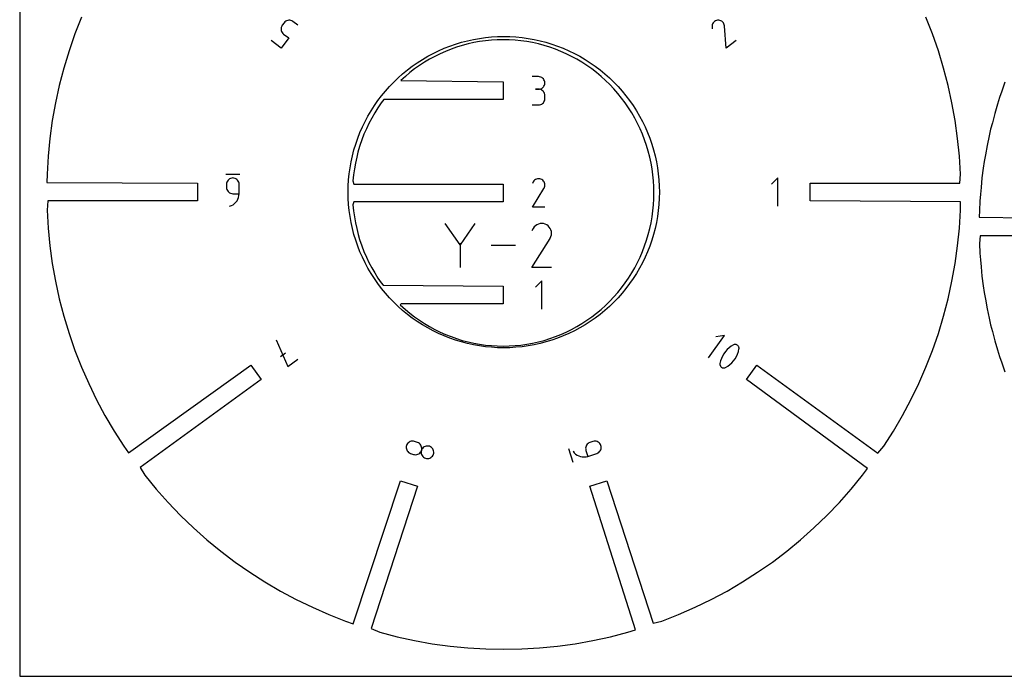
# Model space of a CAD drawing. Extents: x 0 to 406, y 0 to 305.
# Tile 1 of 6: x 0 to 219, y 0 to 146. Entities that reach past the tile are written whole.
import ezdxf

# ---------------------------------------------------------------- set-up
doc = ezdxf.new("R2010")
doc.units = 0

msp = doc.modelspace()

# ---------------------------------------------------------------- linework, layer by layer
at = {"layer": 'annotation', "color": 1}
for p, q in [((58.365373, 144.669106), (58.235799, 144.452362)), ((58.774965, 145.232861), (58.365373, 144.669106)), ((58.365373, 144.669106), (58.365373, 144.669106)), ((58.941142, 145.423162), (58.774965, 145.232861)), ((59.133036, 145.576535), (58.941142, 145.423162)), ((59.34509, 145.692115), (59.133036, 145.576535)), ((59.571752, 145.769039), (59.34509, 145.692115)), ((59.807466, 145.806444), (59.571752, 145.769039)), ((60.046678, 145.803466), (59.807466, 145.806444)), ((60.283834, 145.759242), (60.046678, 145.803466)), ((60.513379, 145.672908), (60.283834, 145.759242)), ((60.729758, 145.543601), (60.513379, 145.672908)), ((61.861421, 144.721399), (60.729758, 145.543601)), ((60.729758, 145.543601), (60.729758, 145.543601)), ((153.938491, 144.760351), (153.898422, 144.517951)), ((153.898422, 144.517951), (153.901989, 144.265037)), ((154.018704, 144.987991), (153.938491, 144.760351)), ((154.135571, 145.196629), (154.018704, 144.987991)), ((154.285601, 145.382018), (154.135571, 145.196629)), ((154.465303, 145.539916), (154.285601, 145.382018)), ((154.671185, 145.666077), (154.465303, 145.539916)), ((154.899757, 145.756257), (154.671185, 145.666077)), ((155.147527, 145.806212), (154.899757, 145.756257)), ((155.399605, 145.808947), (155.147527, 145.806212)), ((155.147527, 145.806212), (155.147527, 145.806212)), ((155.641588, 145.768266), (155.399605, 145.808947)), ((155.869083, 145.687613), (155.641588, 145.768266)), ((156.0777, 145.570434), (155.869083, 145.687613)), ((156.263047, 145.420172), (156.0777, 145.570434)), ((156.420733, 145.240272), (156.263047, 145.420172)), ((156.546366, 145.034179), (156.420733, 145.240272)), ((156.635555, 144.805338), (156.546366, 145.034179)), ((156.683908, 144.557192), (156.635555, 144.805338)), ((156.684723, 144.55161), (156.683908, 144.557192)), ((156.683908, 144.557192), (156.683908, 144.557192)), ((156.685392, 144.546244), (156.684723, 144.55161)), ((156.68592, 144.541056), (156.685392, 144.546244)), ((156.686309, 144.53601), (156.68592, 144.541056)), ((156.686297, 144.511563), (156.686549, 144.516473)), ((157.04108, 139.625215), (156.686297, 144.511563)), ((156.686297, 144.511563), (156.686297, 144.511563)), ((156.686563, 144.531066), (156.686309, 144.53601)), ((156.686549, 144.516473), (156.68668, 144.521335)), ((156.686686, 144.526187), (156.686563, 144.531066)), ((156.68668, 144.521335), (156.686686, 144.526187)), ((58.105246, 143.985765), (58.102424, 143.746904)), ((58.102424, 143.746904), (58.14001, 143.511665)), ((58.149397, 144.222749), (58.105246, 143.985765)), ((58.14001, 143.511665), (58.217082, 143.285542)), ((58.235799, 144.452362), (58.149397, 144.222749)), ((58.217082, 143.285542), (58.332718, 143.074033)), ((58.332718, 143.074033), (58.485997, 142.882633)), ((58.485997, 142.882633), (58.675996, 142.71684)), ((58.675996, 142.71684), (59.807659, 141.894638)), ((153.901989, 144.265037), (153.960498, 143.871993)), ((58.158845, 139.62524), (55.895518, 141.269642)), ((59.807659, 141.894638), (58.158845, 139.62524)), ((159.304407, 141.269618), (157.04108, 139.625215)), ((115.3345, 133.271702), (113.935687, 133.271702)), ((115.586079, 133.249121), (115.3345, 133.271702)), ((115.822807, 133.184045), (115.586079, 133.249121)), ((116.040746, 133.080477), (115.822807, 133.184045)), ((116.235958, 132.942419), (116.040746, 133.080477)), ((116.404506, 132.773874), (116.235958, 132.942419)), ((116.542453, 132.578843), (116.404506, 132.773874)), ((116.645861, 132.36133), (116.542453, 132.578843)), ((116.542453, 131.168106), (116.645861, 131.386308)), ((116.710793, 132.125336), (116.645861, 132.36133)), ((116.645861, 131.386308), (116.710793, 131.623217)), ((116.733312, 131.874865), (116.710793, 132.125336)), ((116.710793, 131.623217), (116.733312, 131.874865)), ((116.733312, 131.874865), (116.733312, 131.874865)), ((115.3345, 130.474077), (114.634106, 130.474077)), ((114.634106, 130.474077), (115.3345, 130.474077)), ((115.3345, 130.474077), (115.586079, 130.496664)), ((115.586079, 130.451495), (115.3345, 130.474077)), ((115.3345, 130.474077), (115.3345, 130.474077)), ((115.586079, 130.496664), (115.822807, 130.561777)), ((115.822807, 130.38642), (115.586079, 130.451495)), ((115.822807, 130.561777), (116.040746, 130.665449)), ((116.040746, 130.282852), (115.822807, 130.38642)), ((116.040746, 130.665449), (116.235958, 130.803707)), ((116.235958, 130.144794), (116.040746, 130.282852)), ((116.235958, 130.803707), (116.404506, 130.972583)), ((116.404506, 129.976248), (116.235958, 130.144794)), ((116.404506, 130.972583), (116.542453, 131.168106)), ((116.542453, 129.781218), (116.404506, 129.976248)), ((116.645861, 129.563705), (116.542453, 129.781218)), ((116.710793, 129.327711), (116.645861, 129.563705)), ((116.733312, 129.077239), (116.710793, 129.327711)), ((113.935687, 126.980008), (115.3345, 126.980008)), ((115.3345, 126.980008), (115.586079, 127.002576)), ((115.3345, 126.980008), (115.3345, 126.980008)), ((115.586079, 127.002576), (115.822807, 127.06762)), ((115.822807, 127.06762), (116.040746, 127.171145)), ((116.040746, 127.171145), (116.235958, 127.309161)), ((116.235958, 127.309161), (116.404506, 127.477674)), ((116.404506, 127.477674), (116.542453, 127.672691)), ((116.542453, 127.672691), (116.645861, 127.890221)), ((116.645861, 127.890221), (116.710793, 128.12627)), ((116.710793, 128.12627), (116.733312, 128.376845)), ((116.733312, 128.376845), (116.733312, 129.077239)), ((116.733312, 129.077239), (116.733312, 129.077239)), ((48.95089, 111.534304), (45.80129, 111.534304)), ((46.000587, 109.598145), (45.978067, 109.346511)), ((46.065519, 109.835018), (46.000587, 109.598145)), ((46.168927, 110.053167), (46.065519, 109.835018)), ((46.306874, 110.248628), (46.168927, 110.053167)), ((46.475422, 110.417439), (46.306874, 110.248628)), ((46.670634, 110.555635), (46.475422, 110.417439)), ((46.888572, 110.659253), (46.670634, 110.555635)), ((47.1253, 110.724331), (46.888572, 110.659253)), ((47.37688, 110.746904), (47.1253, 110.724331)), ((47.62794, 110.724331), (47.37688, 110.746904)), ((47.37688, 110.746904), (47.37688, 110.746904)), ((47.864391, 110.659253), (47.62794, 110.724331)), ((48.082249, 110.555635), (47.864391, 110.659253)), ((48.277526, 110.417439), (48.082249, 110.555635)), ((48.446236, 110.248628), (48.277526, 110.417439)), ((48.584394, 110.053167), (48.446236, 110.248628)), ((48.688014, 109.835018), (48.584394, 110.053167)), ((48.753109, 109.598145), (48.688014, 109.835018)), ((48.775693, 109.346511), (48.753109, 109.598145)), ((114.148236, 109.879293), (113.964546, 109.526923)), ((114.29401, 110.086001), (114.148236, 109.879293)), ((114.468905, 110.258555), (114.29401, 110.086001)), ((114.667603, 110.395572), (114.468905, 110.258555)), ((114.884784, 110.49567), (114.667603, 110.395572)), ((115.11513, 110.557468), (114.884784, 110.49567)), ((115.353322, 110.579584), (115.11513, 110.557468)), ((115.59404, 110.560636), (115.353322, 110.579584)), ((115.831964, 110.499242), (115.59404, 110.560636)), ((116.061777, 110.394021), (115.831964, 110.499242)), ((116.26732, 110.248066), (116.061777, 110.394021)), ((116.061777, 110.394021), (116.061777, 110.394021)), ((116.439177, 110.07292), (116.26732, 110.248066)), ((116.575818, 109.873952), (116.439177, 110.07292)), ((116.675716, 109.65653), (116.575818, 109.873952)), ((116.737344, 109.426022), (116.675716, 109.65653)), ((168.523385, 110.746904), (167.122993, 109.346116)), ((168.523385, 104.447704), (168.523385, 110.746904)), ((45.978067, 109.346511), (45.978067, 108.649672)), ((45.978067, 108.649672), (45.978067, 108.649672)), ((45.978067, 108.649672), (46.000587, 108.39816)), ((46.000587, 108.39816), (46.065519, 108.161614)), ((46.065519, 108.161614), (46.168927, 107.943938)), ((46.168927, 107.943938), (46.306874, 107.749038)), ((46.306874, 107.749038), (46.475422, 107.580818)), ((46.475422, 107.580818), (46.670634, 107.443182)), ((46.670634, 107.443182), (46.888572, 107.340037)), ((46.888572, 107.340037), (47.1253, 107.275286)), ((47.1253, 107.275286), (47.37688, 107.252835)), ((47.37688, 107.252835), (48.775693, 107.252835)), ((48.744719, 106.827059), (48.775693, 107.252835)), ((48.775693, 107.252835), (48.775693, 109.346511)), ((48.775693, 109.346511), (48.775693, 109.346511)), ((113.960596, 104.280487), (116.545693, 108.442162)), ((116.545693, 108.442162), (116.548783, 108.445986)), ((116.545693, 108.442162), (116.545693, 108.442162)), ((116.548783, 108.445986), (116.551747, 108.449842)), ((116.551747, 108.449842), (116.554603, 108.453764)), ((116.554603, 108.453764), (116.557372, 108.457783)), ((116.557372, 108.457783), (116.560072, 108.461932)), ((116.560072, 108.461932), (116.562723, 108.466244)), ((116.562723, 108.466244), (116.565346, 108.470751)), ((116.565346, 108.470751), (116.567958, 108.475485)), ((116.567958, 108.475485), (116.57058, 108.48048)), ((116.57058, 108.48048), (116.677318, 108.709656)), ((116.57058, 108.48048), (116.57058, 108.48048)), ((116.677318, 108.709656), (116.739673, 108.947216)), ((116.759172, 109.187794), (116.737344, 109.426022)), ((116.739673, 108.947216), (116.759172, 109.187794)), ((47.773889, 105.049954), (48.064267, 105.341565)), ((48.064267, 105.341565), (48.310314, 105.670153)), ((48.310314, 105.670153), (48.508255, 106.030646)), ((48.508255, 106.030646), (48.654315, 106.417972)), ((48.654315, 106.417972), (48.744719, 106.827059)), ((46.674511, 104.447704), (47.075236, 104.597951)), ((46.674511, 104.447704), (46.674511, 104.447704)), ((47.075236, 104.597951), (47.442953, 104.800392)), ((47.442953, 104.800392), (47.773889, 105.049954)), ((116.758221, 104.280487), (113.960596, 104.280487)), ((97.883499, 95.897782), (94.612222, 100.628496)), ((101.154161, 100.628496), (97.883499, 95.897782)), ((114.164978, 99.537683), (113.878995, 98.989087)), ((114.391929, 99.859502), (114.164978, 99.537683)), ((114.664219, 100.128146), (114.391929, 99.859502)), ((114.973566, 100.341465), (114.664219, 100.128146)), ((115.311691, 100.497305), (114.973566, 100.341465)), ((115.670311, 100.593517), (115.311691, 100.497305)), ((116.041145, 100.627949), (115.670311, 100.593517)), ((116.415913, 100.598449), (116.041145, 100.627949)), ((116.786332, 100.502867), (116.415913, 100.598449)), ((117.144122, 100.33905), (116.786332, 100.502867)), ((117.464127, 100.111816), (117.144122, 100.33905)), ((117.144122, 100.33905), (117.144122, 100.33905)), ((117.731685, 99.839136), (117.464127, 100.111816)), ((117.944419, 99.529368), (117.731685, 99.839136)), ((118.099948, 99.190869), (117.944419, 99.529368)), ((118.195894, 98.831996), (118.099948, 99.190869)), ((118.229878, 98.461106), (118.195894, 98.831996)), ((113.872845, 90.821042), (117.897518, 97.30025)), ((117.897518, 97.30025), (117.902329, 97.306203)), ((117.897518, 97.30025), (117.897518, 97.30025)), ((117.902329, 97.306203), (117.906943, 97.312207)), ((117.906943, 97.312207), (117.91139, 97.318313)), ((117.91139, 97.318313), (117.9157, 97.32457)), ((117.9157, 97.32457), (117.919904, 97.33103)), ((117.919904, 97.33103), (117.924032, 97.337743)), ((117.924032, 97.337743), (117.928115, 97.344759)), ((117.928115, 97.344759), (117.932182, 97.35213)), ((117.932182, 97.35213), (117.936264, 97.359906)), ((117.936264, 97.359906), (118.102442, 97.716704)), ((117.936264, 97.359906), (117.936264, 97.359906)), ((118.102442, 97.716704), (118.19952, 98.086556)), ((118.19952, 98.086556), (118.229878, 98.461106)), ((97.883499, 96.278478), (97.883499, 90.820814)), ((110.195377, 95.724655), (104.833041, 95.724655)), ((118.228397, 90.821042), (113.872845, 90.821042)), ((116.034877, 87.880465), (114.634484, 86.479677)), ((116.034877, 81.581265), (116.034877, 87.880465)), ((57.027147, 74.747142), (59.596782, 68.827852)), ((153.082467, 70.807032), (156.644438, 75.709665)), ((156.644438, 75.709665), (154.762425, 75.411312)), ((157.259498, 72.590766), (156.871391, 72.155384)), ((157.690546, 72.986447), (157.259498, 72.590766)), ((158.161899, 73.338803), (157.690546, 72.986447)), ((158.670924, 73.644206), (158.161899, 73.338803)), ((158.810674, 73.703468), (158.670924, 73.644206)), ((158.670924, 73.644206), (158.670924, 73.644206)), ((158.954707, 73.73585), (158.810674, 73.703468)), ((159.09978, 73.742381), (158.954707, 73.73585)), ((159.242651, 73.724089), (159.09978, 73.742381)), ((159.380078, 73.682005), (159.242651, 73.724089)), ((159.508818, 73.617158), (159.380078, 73.682005)), ((159.625631, 73.530578), (159.508818, 73.617158)), ((159.727273, 73.423292), (159.625631, 73.530578)), ((159.810503, 73.296332), (159.727273, 73.423292)), ((159.76405, 72.17385), (159.896959, 72.753909)), ((159.837683, 73.241286), (159.810503, 73.296332)), ((159.810503, 73.296332), (159.810503, 73.296332)), ((159.860592, 73.184096), (159.837683, 73.241286)), ((159.879177, 73.125122), (159.860592, 73.184096)), ((159.893386, 73.064723), (159.879177, 73.125122)), ((159.903167, 73.003257), (159.893386, 73.064723)), ((159.896959, 72.753909), (159.905415, 72.816051)), ((159.896959, 72.753909), (159.896959, 72.753909)), ((159.908467, 72.941084), (159.903167, 73.003257)), ((159.905415, 72.816051), (159.909234, 72.878562)), ((159.909234, 72.878562), (159.908467, 72.941084)), ((57.947967, 71.09725), (59.080909, 71.92038)), ((59.596782, 68.827852), (61.862985, 70.474344)), ((155.801058, 70.089384), (155.667172, 69.509896)), ((155.991058, 70.647303), (155.801058, 70.089384)), ((156.234537, 71.180027), (155.991058, 70.647303)), ((156.528859, 71.683929), (156.234537, 71.180027)), ((156.871391, 72.155384), (156.528859, 71.683929)), ((158.306831, 69.671755), (158.695182, 70.106994)), ((158.695182, 70.106994), (159.037714, 70.578449)), ((159.037714, 70.578449), (159.331793, 71.082494)), ((159.331793, 71.082494), (159.574783, 71.615503)), ((159.574783, 71.615503), (159.76405, 72.17385)), ((155.658693, 69.447907), (155.654828, 69.385755)), ((155.654828, 69.385755), (155.655557, 69.323652)), ((155.655557, 69.323652), (155.66086, 69.261809)), ((155.667172, 69.509896), (155.658693, 69.447907)), ((155.66086, 69.261809), (155.670716, 69.20044)), ((155.667172, 69.509896), (155.667172, 69.509896)), ((155.670716, 69.20044), (155.685106, 69.139755)), ((155.685106, 69.139755), (155.70401, 69.079966)), ((155.70401, 69.079966), (155.727407, 69.021286)), ((155.727407, 69.021286), (155.755278, 68.963925)), ((155.755278, 68.963925), (155.755278, 68.963925)), ((155.755278, 68.963925), (155.838274, 68.838545)), ((155.838274, 68.838545), (155.939757, 68.732481)), ((155.939757, 68.732481), (156.056459, 68.646788)), ((156.056459, 68.646788), (156.18511, 68.582523)), ((156.18511, 68.582523), (156.322443, 68.540743)), ((156.322443, 68.540743), (156.465187, 68.522504)), ((156.465187, 68.522504), (156.610076, 68.528863)), ((156.610076, 68.528863), (156.753838, 68.560876)), ((156.753838, 68.560876), (156.893207, 68.619599)), ((156.893207, 68.619599), (157.403209, 68.924432)), ((156.893207, 68.619599), (156.893207, 68.619599)), ((157.403209, 68.924432), (157.875295, 69.276359)), ((157.875295, 69.276359), (158.306831, 69.671755)), ((85.938101, 51.049338), (85.926616, 50.80445)), ((85.926616, 50.80445), (85.957391, 50.565382)), ((85.994331, 51.295048), (85.938101, 51.049338)), ((85.957391, 50.565382), (86.027946, 50.337131)), ((86.093265, 51.526882), (85.994331, 51.295048)), ((85.994331, 51.295048), (85.994331, 51.295048)), ((86.227914, 51.731751), (86.093265, 51.526882)), ((86.393333, 51.907072), (86.227914, 51.731751)), ((86.584576, 52.05026), (86.393333, 51.907072)), ((86.796697, 52.158731), (86.584576, 52.05026)), ((87.024751, 52.229899), (86.796697, 52.158731)), ((87.263794, 52.261182), (87.024751, 52.229899)), ((87.508878, 52.249994), (87.263794, 52.261182)), ((87.755059, 52.193751), (87.508878, 52.249994)), ((87.755059, 52.193751), (87.755059, 52.193751)), ((88.417792, 51.978416), (87.755059, 52.193751)), ((88.650036, 51.879223), (88.417792, 51.978416)), ((88.855158, 51.744164), (88.650036, 51.879223)), ((89.030607, 51.578249), (88.855158, 51.744164)), ((89.173834, 51.386489), (89.030607, 51.578249)), ((89.282289, 51.173891), (89.173834, 51.386489)), ((89.353422, 50.945466), (89.282289, 51.173891)), ((89.317388, 50.215321), (89.373521, 50.461171)), ((89.416451, 50.447113), (89.317388, 50.215321)), ((89.384682, 50.706223), (89.353422, 50.945466)), ((89.373521, 50.461171), (89.384682, 50.706223)), ((89.551445, 50.651871), (89.416451, 50.447113)), ((89.717364, 50.827029), (89.551445, 50.651871)), ((89.909199, 50.970024), (89.717364, 50.827029)), ((90.121944, 51.078292), (89.909199, 50.970024)), ((90.350591, 51.149268), (90.121944, 51.078292)), ((90.590134, 51.180388), (90.350591, 51.149268)), ((90.835563, 51.169088), (90.590134, 51.180388)), ((91.081873, 51.112804), (90.835563, 51.169088)), ((91.313111, 51.013937), (91.081873, 51.112804)), ((91.081873, 51.112804), (91.081873, 51.112804)), ((91.517449, 50.879133), (91.313111, 51.013937)), ((91.692309, 50.71341), (91.517449, 50.879133)), ((91.835114, 50.521786), (91.692309, 50.71341)), ((91.943286, 50.309281), (91.835114, 50.521786)), ((121.97919, 50.602109), (122.95247, 47.606662)), ((125.838963, 50.943297), (125.807737, 50.704083)), ((125.807737, 50.704083), (125.818913, 50.459094)), ((125.818913, 50.459094), (125.875026, 50.213346)), ((125.910051, 51.171721), (125.838963, 50.943297)), ((126.018465, 51.38434), (125.910051, 51.171721)), ((126.161666, 51.576137), (126.018465, 51.38434)), ((126.337118, 51.742097), (126.161666, 51.576137)), ((126.542282, 51.877203), (126.337118, 51.742097)), ((126.774622, 51.976441), (126.542282, 51.877203)), ((127.440736, 52.192875), (126.774622, 51.976441)), ((126.774622, 51.976441), (126.774622, 51.976441)), ((127.687046, 52.24916), (127.440736, 52.192875)), ((127.932475, 52.26046), (127.687046, 52.24916)), ((128.172018, 52.22934), (127.932475, 52.26046)), ((128.400665, 52.158364), (128.172018, 52.22934)), ((128.61341, 52.050096), (128.400665, 52.158364)), ((128.805245, 51.907101), (128.61341, 52.050096)), ((128.971164, 51.731942), (128.805245, 51.907101)), ((129.106158, 51.527185), (128.971164, 51.731942)), ((129.205221, 51.295392), (129.106158, 51.527185)), ((129.17029, 50.336193), (129.241458, 50.564575)), ((129.261482, 51.049146), (129.205221, 51.295392)), ((129.205221, 51.295392), (129.205221, 51.295392)), ((129.241458, 50.564575), (129.272708, 50.803883)), ((129.272708, 50.803883), (129.261482, 51.049146)), ((86.027946, 50.337131), (86.135799, 50.124694)), ((86.135799, 50.124694), (86.278467, 49.933071)), ((86.278467, 49.933071), (86.453468, 49.767257)), ((86.453468, 49.767257), (86.658322, 49.632251)), ((86.658322, 49.632251), (86.890545, 49.533051)), ((86.890545, 49.533051), (87.553278, 49.317716)), ((87.553278, 49.317716), (87.553278, 49.317716)), ((87.553278, 49.317716), (87.799571, 49.261423)), ((87.799571, 49.261423), (88.044956, 49.250104)), ((88.044956, 49.250104), (88.284435, 49.2812)), ((88.284435, 49.2812), (88.51301, 49.352155)), ((88.51301, 49.352155), (88.725683, 49.460412)), ((88.725683, 49.460412), (88.917455, 49.603414)), ((88.917455, 49.603414), (89.083328, 49.778604)), ((89.083328, 49.778604), (89.218306, 49.983426)), ((89.218306, 49.983426), (89.317388, 50.215321)), ((89.261287, 49.969569), (89.250147, 49.724569)), ((89.250147, 49.724569), (89.281422, 49.485339)), ((89.317388, 50.215321), (89.261287, 49.969569)), ((89.281422, 49.485339), (89.35257, 49.256895)), ((89.317388, 50.215321), (89.317388, 50.215321)), ((89.317388, 50.215321), (89.317388, 50.215321)), ((89.35257, 49.256895), (89.461046, 49.044256)), ((89.461046, 49.044256), (89.604307, 48.85244)), ((89.604307, 48.85244), (89.779808, 48.686464)), ((89.779808, 48.686464), (89.985007, 48.551346)), ((89.985007, 48.551346), (90.217359, 48.452104)), ((90.217359, 48.452104), (90.217359, 48.452104)), ((90.217359, 48.452104), (90.462547, 48.39617)), ((90.462547, 48.39617), (90.707095, 48.385122)), ((90.707095, 48.385122), (90.94597, 48.416415)), ((90.94597, 48.416415), (91.174135, 48.487503)), ((91.174135, 48.487503), (91.386556, 48.595842)), ((91.386556, 48.595842), (91.578196, 48.738887)), ((91.578196, 48.738887), (91.744022, 48.914093)), ((91.744022, 48.914093), (91.878998, 49.118914)), ((91.878998, 49.118914), (91.978088, 49.350807)), ((92.014247, 50.080911), (91.943286, 50.309281)), ((91.978088, 49.350807), (92.034225, 49.596656)), ((91.978088, 49.350807), (91.978088, 49.350807)), ((92.045419, 49.841697), (92.014247, 50.080911)), ((92.034225, 49.596656), (92.045419, 49.841697)), ((122.998014, 50.014571), (122.998014, 50.014571)), ((122.998014, 50.014571), (123.263398, 49.680194)), ((123.263398, 49.680194), (123.568488, 49.393261)), ((123.568488, 49.393261), (123.90723, 49.155793)), ((123.90723, 49.155793), (124.273569, 48.969812)), ((124.273569, 48.969812), (124.661449, 48.837341)), ((124.661449, 48.837341), (125.064815, 48.760402)), ((125.064815, 48.760402), (125.477613, 48.741017)), ((125.477613, 48.741017), (125.893787, 48.781208)), ((125.875026, 50.213346), (126.307283, 48.882996)), ((125.893787, 48.781208), (126.307283, 48.882996)), ((126.307283, 48.882996), (128.30525, 49.532175)), ((128.30525, 49.532175), (128.537622, 49.631355)), ((128.30525, 49.532175), (128.30525, 49.532175)), ((128.537622, 49.631355), (128.742871, 49.766319)), ((128.742871, 49.766319), (128.918438, 49.932094)), ((128.918438, 49.932094), (129.061764, 50.123709)), ((129.061764, 50.123709), (129.17029, 50.336193))]:
    msp.add_line(p, q, dxfattribs=at)
at = {"layer": 'boundary', "color": 5}
for p, q in [((13.73528, 146.476986), (12.280225, 142.762309)), ((202.919642, 142.76239), (201.464652, 146.476986)), ((12.280225, 142.762309), (10.972591, 138.993383)), ((204.22728, 138.993383), (202.919642, 142.76239)), ((98.392353, 140.200478), (97.133507, 139.812624)), ((99.665339, 140.537728), (98.392353, 140.200478)), ((100.950389, 140.823982), (99.665339, 140.537728)), ((102.245467, 141.058875), (100.950389, 140.823982)), ((103.548643, 141.242213), (102.245467, 141.058875)), ((104.857751, 141.373499), (103.548643, 141.242213)), ((106.171004, 141.452608), (104.857751, 141.373499)), ((107.486196, 141.479047), (106.171004, 141.452608)), ((108.801421, 141.452606), (107.486196, 141.479047)), ((110.114641, 141.373499), (108.801421, 141.452606)), ((111.423782, 141.242209), (110.114641, 141.373499)), ((112.72693, 141.058875), (111.423782, 141.242209)), ((114.022037, 140.823976), (112.72693, 141.058875)), ((115.307118, 140.537728), (114.022037, 140.823976)), ((116.580073, 140.20047), (115.307118, 140.537728)), ((117.838891, 139.812624), (116.580073, 140.20047)), ((10.972591, 138.993383), (9.815199, 135.175653)), ((93.460634, 138.350649), (92.276971, 137.767073)), ((94.665797, 138.886742), (93.460634, 138.350649)), ((95.890695, 139.374395), (94.665797, 138.886742)), ((97.133507, 139.812624), (95.890695, 139.374395)), ((119.081731, 139.374384), (117.838891, 139.812624)), ((120.3066, 138.886742), (119.081731, 139.374384)), ((121.511785, 138.350637), (120.3066, 138.886742)), ((122.695424, 137.767073), (121.511785, 138.350637)), ((205.384735, 135.175665), (204.22728, 138.993383)), ((88.873497, 135.74056), (87.794128, 134.976276)), ((89.981587, 136.461093), (88.873497, 135.74056)), ((91.116716, 137.136932), (89.981587, 136.461093)), ((92.276971, 137.767073), (91.116716, 137.136932)), ((123.855711, 137.136916), (122.695424, 137.767073)), ((124.99081, 136.461094), (123.855711, 137.136916)), ((126.098925, 135.740545), (124.99081, 136.461094)), ((127.17827, 134.976276), (126.098925, 135.740545)), ((9.815199, 135.175653), (8.808897, 131.315162)), ((86.745412, 134.169243), (85.728752, 133.32079)), ((87.794128, 134.976276), (86.745412, 134.169243)), ((128.227014, 134.169221), (127.17827, 134.976276)), ((129.243644, 133.320791), (128.227014, 134.169221)), ((206.390974, 131.315162), (205.384735, 135.175665)), ((85.728752, 133.32079), (84.745574, 132.43243)), ((84.745574, 132.43243), (107.46129, 132.09791)), ((107.46129, 132.09791), (107.46129, 128.16091)), ((130.226845, 132.43241), (129.243644, 133.320791)), ((131.175137, 131.505637), (130.226845, 132.43241)), ((132.086985, 130.541957), (131.175137, 131.505637)), ((219.019809, 132.048769), (218.319306, 130.029782)), ((8.808897, 131.315162), (7.954782, 127.418117)), ((132.961017, 129.542723), (132.086985, 130.541957)), ((133.795871, 128.50941), (132.961017, 129.542723)), ((207.245088, 127.418129), (206.390974, 131.315162)), ((218.319306, 130.029782), (217.822083, 128.596662)), ((7.954782, 127.418117), (7.253766, 123.490564)), ((80.382379, 127.443604), (79.630439, 126.346645)), ((80.967027, 128.16091), (80.382379, 127.443604)), ((107.46129, 128.16091), (80.967027, 128.16091)), ((134.590019, 127.443604), (133.795871, 128.50941)), ((135.341968, 126.346622), (134.590019, 127.443604)), ((207.946106, 123.490564), (207.245088, 127.418129)), ((217.381979, 127.144939), (216.761973, 125.099783)), ((217.822083, 128.596662), (217.381979, 127.144939)), ((78.921495, 125.220393), (78.256533, 124.066852)), ((79.630439, 126.346645), (78.921495, 125.220393)), ((136.0509, 125.220461), (135.341968, 126.346622)), ((136.715887, 124.06681), (136.0509, 125.220461)), ((216.761973, 125.099783), (216.22291, 123.03179)), ((7.253766, 123.490564), (6.706796, 119.538567)), ((77.636461, 122.887555), (77.062208, 121.684658)), ((78.256533, 124.066852), (77.636461, 122.887555)), ((137.335936, 122.887554), (136.715887, 124.06681)), ((137.910205, 121.684619), (137.335936, 122.887554)), ((208.493074, 119.538579), (207.946106, 123.490564)), ((216.22291, 123.03179), (215.84027, 121.563866)), ((76.534798, 120.459761), (76.054978, 119.214912)), ((77.062208, 121.684658), (76.534798, 120.459761)), ((138.437651, 120.459829), (137.910205, 121.684619)), ((138.917429, 119.214882), (138.437651, 120.459829)), ((215.84027, 121.563866), (215.515497, 120.082027)), ((6.706796, 119.538567), (6.314869, 115.568312)), ((76.054978, 119.214912), (75.623802, 117.951822)), ((139.348598, 117.951823), (138.917429, 119.214882)), ((208.885002, 115.568311), (208.493074, 119.538579)), ((215.515497, 120.082027), (215.057946, 117.994408)), ((75.191269, 116.474122), (74.91031, 115.37862)), ((75.345451, 117.018774), (75.191269, 116.474122)), ((75.623802, 117.951822), (75.345451, 117.018774)), ((139.730317, 116.672414), (139.348598, 117.951823)), ((140.062143, 115.37869), (139.730317, 116.672414)), ((215.057946, 117.994408), (214.682396, 115.890412)), ((6.314869, 115.568312), (6.078934, 111.585863)), ((74.628633, 114.07268), (74.39748, 112.756418)), ((74.91031, 115.37862), (74.628633, 114.07268)), ((140.343777, 114.072634), (140.062143, 115.37869)), ((140.574919, 112.756418), (140.343777, 114.072634)), ((209.120937, 111.585875), (208.885002, 115.568311)), ((214.415823, 114.396942), (214.207833, 112.894216)), ((214.682396, 115.890412), (214.415823, 114.396942)), ((74.39748, 112.756418), (74.217134, 111.432086)), ((140.755268, 111.432027), (140.574919, 112.756418)), ((214.207833, 112.894216), (213.914855, 110.777219)), ((6.078934, 111.585863), (6.04284, 109.762654)), ((6.04284, 109.762654), (39.50209, 109.565804)), ((39.50209, 109.565804), (39.50209, 105.628804)), ((74.217134, 111.432086), (74.087898, 110.101479)), ((74.087898, 110.101479), (74.255257, 109.398638)), ((140.884502, 110.101479), (140.755268, 111.432027)), ((140.962282, 108.766841), (140.884502, 110.101479)), ((175.697781, 105.628804), (175.697781, 109.565804)), ((175.697781, 109.565804), (208.960181, 109.565804)), ((208.960181, 109.565804), (209.120937, 111.585875)), ((213.914855, 110.777219), (213.704895, 108.650346)), ((74.255257, 109.398638), (107.486198, 109.398638)), ((107.486198, 109.398638), (107.486198, 105.461638)), ((140.962281, 106.093423), (140.988351, 107.430138)), ((140.988351, 107.430138), (140.962282, 108.766841)), ((213.704895, 108.650346), (213.555877, 107.140647)), ((6.239689, 105.628804), (6.078934, 103.608658)), ((39.50209, 105.628804), (6.239689, 105.628804)), ((74.255258, 105.461638), (74.087898, 104.758797)), ((107.486198, 105.461638), (74.255258, 105.461638)), ((140.884502, 104.758796), (140.962281, 106.093423)), ((209.157032, 105.431954), (175.697781, 105.628804)), ((209.120938, 103.60874), (209.157032, 105.431954)), ((213.466155, 105.626318), (213.339783, 103.492944)), ((213.555877, 107.140647), (213.466155, 105.626318)), ((6.078934, 103.608658), (6.314869, 99.626222)), ((74.087898, 104.758797), (74.21712, 103.428306)), ((74.21712, 103.428306), (74.397479, 102.103858)), ((140.574919, 102.103858), (140.755268, 103.428247)), ((140.755268, 103.428247), (140.884502, 104.758796)), ((208.885002, 99.626222), (209.120938, 103.60874)), ((213.339783, 103.492944), (213.310324, 102.005063)), ((74.397479, 102.103858), (74.628617, 100.787675)), ((74.628617, 100.787675), (74.910254, 99.481586)), ((140.062143, 99.481586), (140.343774, 100.787629)), ((140.343774, 100.787629), (140.574919, 102.103858)), ((213.310324, 102.005063), (238.254016, 101.808213)), ((6.314869, 99.626222), (6.706797, 95.655954)), ((74.910254, 99.481586), (75.242071, 98.187898)), ((139.730313, 98.18785), (140.062143, 99.481586)), ((208.493075, 95.655966), (208.885002, 99.626222)), ((75.242071, 98.187898), (75.573674, 97.076303)), ((75.573674, 97.076303), (76.054964, 95.645403)), ((138.917421, 95.645372), (139.348598, 96.908453)), ((139.348598, 96.908453), (139.730313, 98.18785)), ((213.507172, 97.871213), (213.339783, 96.186408)), ((238.254016, 97.871213), (213.507172, 97.871213)), ((6.706797, 95.655954), (7.253765, 91.703968)), ((76.054964, 95.645403), (76.534701, 94.400446)), ((76.534701, 94.400446), (77.06218, 93.17568)), ((137.910197, 93.17564), (138.437651, 94.400446)), ((138.437651, 94.400446), (138.917421, 95.645372)), ((207.946106, 91.703969), (208.493075, 95.655966)), ((213.339783, 96.186408), (213.466155, 94.053034)), ((77.06218, 93.17568), (77.636403, 91.972721)), ((77.636403, 91.972721), (78.256486, 90.793507)), ((136.715885, 90.793462), (137.335935, 91.972721)), ((137.335935, 91.972721), (137.910197, 93.17564)), ((213.466155, 94.053034), (213.555877, 92.538705)), ((213.555877, 92.538705), (213.704895, 91.029005)), ((7.253765, 91.703968), (7.954784, 87.776402)), ((78.256486, 90.793507), (78.921495, 89.639814)), ((136.0509, 89.639815), (136.715885, 90.793462)), ((207.24509, 87.776415), (207.946106, 91.703969)), ((213.704895, 91.029005), (213.914855, 88.902133)), ((7.954784, 87.776402), (8.808897, 83.87937)), ((78.921495, 89.639814), (79.630358, 88.513692)), ((79.630358, 88.513692), (80.382379, 87.416672)), ((134.590019, 87.416671), (135.34195, 88.513626)), ((135.34195, 88.513626), (136.0509, 89.639815)), ((206.390975, 83.87937), (207.24509, 87.776415)), ((213.914855, 88.902133), (214.207876, 86.785135)), ((80.382379, 87.416672), (80.770156, 86.896215)), ((80.770156, 86.896215), (107.461273, 86.699365)), ((107.461273, 86.699365), (107.461273, 82.762365)), ((132.961017, 85.317552), (133.795844, 86.350831)), ((133.795844, 86.350831), (134.590019, 87.416671)), ((214.207876, 86.785135), (214.415866, 85.282408)), ((8.808897, 83.87937), (9.815202, 80.01887)), ((130.226825, 82.427847), (131.175136, 83.354639)), ((131.175136, 83.354639), (132.086966, 84.318298)), ((132.086966, 84.318298), (132.961017, 85.317552)), ((205.384672, 80.018882), (206.390975, 83.87937)), ((214.415866, 85.282408), (214.682439, 83.788967)), ((214.682439, 83.788967), (215.057946, 81.68497)), ((84.801545, 82.762365), (84.604695, 82.565515)), ((84.604695, 82.565515), (85.728752, 81.539485)), ((107.461273, 82.762365), (84.801545, 82.762365)), ((85.728752, 81.539485), (86.745365, 80.691071)), ((128.227006, 80.691048), (129.243643, 81.539485)), ((129.243643, 81.539485), (130.226825, 82.427847)), ((215.057946, 81.68497), (215.515497, 79.597352)), ((9.815202, 80.01887), (10.972591, 76.201153)), ((86.745365, 80.691071), (87.794128, 79.88393)), ((87.794128, 79.88393), (88.873482, 79.119725)), ((88.873482, 79.119725), (89.981587, 78.399183)), ((124.99081, 78.399182), (126.098895, 79.11971)), ((126.098895, 79.11971), (127.17827, 79.883999)), ((127.17827, 79.883999), (128.227006, 80.691048)), ((204.227213, 76.201152), (205.384672, 80.018882)), ((215.515497, 79.597352), (215.840269, 78.115484)), ((89.981587, 78.399183), (91.116676, 77.723367)), ((91.116676, 77.723367), (92.276971, 77.093203)), ((92.276971, 77.093203), (93.460623, 76.509632)), ((121.511747, 76.50962), (122.695424, 77.093203)), ((122.695424, 77.093203), (123.855692, 77.723349)), ((123.855692, 77.723349), (124.99081, 78.399182)), ((215.840269, 78.115484), (216.222911, 76.64756)), ((216.222911, 76.64756), (216.761973, 74.579567)), ((10.972591, 76.201153), (12.280229, 72.432215)), ((93.460623, 76.509632), (94.665798, 75.973534)), ((94.665798, 75.973534), (95.890674, 75.485889)), ((95.890674, 75.485889), (97.133507, 75.047652)), ((97.133507, 75.047652), (98.392315, 74.659809)), ((98.392315, 74.659809), (99.665283, 74.322547)), ((115.307119, 74.322547), (116.58005, 74.659799)), ((116.58005, 74.659799), (117.838943, 75.047651)), ((117.838943, 75.047651), (119.081698, 75.485879)), ((119.081698, 75.485879), (120.3066, 75.973534)), ((120.3066, 75.973534), (121.511747, 76.50962)), ((202.919646, 72.432226), (204.227213, 76.201152)), ((216.761973, 74.579567), (217.381979, 72.534413)), ((12.280229, 72.432215), (13.73528, 68.717549)), ((99.665283, 74.322547), (100.950348, 74.036302)), ((100.950348, 74.036302), (102.245468, 73.801401)), ((102.245468, 73.801401), (103.548628, 73.618065)), ((103.548628, 73.618065), (104.857751, 73.486707)), ((104.857751, 73.486707), (106.170966, 73.40767)), ((106.170966, 73.40767), (107.486196, 73.381229)), ((107.486196, 73.381229), (108.801398, 73.407668)), ((108.801398, 73.407668), (110.114641, 73.486706)), ((110.114641, 73.486706), (111.423741, 73.618061)), ((111.423741, 73.618061), (112.72693, 73.801401)), ((112.72693, 73.801401), (114.022016, 74.036296)), ((114.022016, 74.036296), (115.307119, 74.322547)), ((201.464592, 68.717549), (202.919646, 72.432226)), ((217.381979, 72.534413), (217.822083, 71.082692)), ((217.822083, 71.082692), (218.319306, 69.649571)), ((13.73528, 68.717549), (15.334919, 65.062667)), ((24.165716, 49.655315), (51.350541, 69.162926)), ((51.350541, 69.162926), (53.664651, 65.977826)), ((161.53522, 65.977826), (163.849331, 69.162926)), ((163.849331, 69.162926), (190.759169, 49.611784)), ((199.864958, 65.062748), (201.464592, 68.717549)), ((218.319306, 69.649571), (219.019809, 67.630584)), ((53.664651, 65.977826), (26.754795, 46.426671)), ((188.488626, 46.151711), (161.53522, 65.977826)), ((15.334919, 65.062667), (17.076295, 61.473202)), ((198.12351, 61.473203), (199.864958, 65.062748)), ((17.076295, 61.473202), (18.956712, 57.954459)), ((196.243165, 57.95447), (198.12351, 61.473203)), ((18.956712, 57.954459), (20.973337, 54.51213)), ((194.226534, 54.51213), (196.243165, 57.95447)), ((20.973337, 54.51213), (23.123252, 51.151526)), ((192.076554, 51.151536), (194.226534, 54.51213)), ((23.123252, 51.151526), (24.165716, 49.655315)), ((190.759169, 49.611784), (192.076554, 51.151536)), ((26.754795, 46.426671), (27.812113, 44.697898)), ((187.387765, 44.697908), (188.488626, 46.151711)), ((27.812113, 44.697898), (30.343859, 41.614697)), ((184.856012, 41.614697), (187.387765, 44.697908)), ((30.343859, 41.614697), (32.994574, 38.633013)), ((74.157677, 11.679835), (84.684367, 43.440636)), ((88.428677, 42.224037), (78.150036, 10.589634)), ((84.684367, 43.440636), (88.428677, 42.224037)), ((126.771185, 42.224067), (130.515495, 43.440666)), ((136.923441, 10.341616), (126.771185, 42.224067)), ((130.515495, 43.440666), (140.79414, 11.806248)), ((182.205306, 38.633022), (184.856012, 41.614697)), ((32.994574, 38.633013), (35.759971, 35.757303)), ((179.439834, 35.757303), (182.205306, 38.633022)), ((35.759971, 35.757303), (38.635691, 32.991897)), ((176.56419, 32.991905), (179.439834, 35.757303)), ((38.635691, 32.991897), (41.617366, 30.341191)), ((173.582506, 30.341191), (176.56419, 32.991905)), ((41.617366, 30.341191), (44.700576, 27.809438)), ((170.499305, 27.809445), (173.582506, 30.341191)), ((44.700576, 27.809438), (47.880949, 25.40117)), ((167.318923, 25.40117), (170.499305, 27.809445)), ((47.880949, 25.40117), (51.154204, 23.120577)), ((164.045678, 23.120657), (167.318923, 25.40117)), ((51.154204, 23.120577), (54.514798, 20.97067)), ((160.685074, 20.970669), (164.045678, 23.120657)), ((54.514798, 20.97067), (57.957138, 18.954038)), ((157.242744, 18.954044), (160.685074, 20.970669)), ((57.957138, 18.954038), (61.475871, 17.073693)), ((153.724001, 17.073693), (157.242744, 18.954044)), ((61.475871, 17.073693), (65.065347, 15.332246)), ((65.065347, 15.332246), (68.720218, 13.732612)), ((146.479654, 13.732612), (150.134466, 15.33225)), ((150.134466, 15.33225), (153.724001, 17.073693)), ((68.720218, 13.732612), (72.434895, 12.277557)), ((142.764988, 12.277561), (146.479654, 13.732612)), ((72.434895, 12.277557), (74.157677, 11.679835)), ((140.79414, 11.806248), (142.764988, 12.277561)), ((78.150036, 10.589634), (80.02155, 9.812531)), ((80.02155, 9.812531), (83.88204, 8.806229)), ((83.88204, 8.806229), (87.779084, 7.952113)), ((127.420799, 7.952116), (131.317832, 8.806229)), ((131.317832, 8.806229), (135.178333, 9.812534)), ((135.178333, 9.812534), (136.923441, 10.341616)), ((87.779084, 7.952113), (91.706638, 7.251098)), ((91.706638, 7.251098), (95.658636, 6.704128)), ((95.658636, 6.704128), (99.628891, 6.312201)), ((115.570981, 6.312201), (119.541248, 6.704129)), ((119.541248, 6.704129), (123.493234, 7.251097)), ((123.493234, 7.251097), (127.420799, 7.952116)), ((99.628891, 6.312201), (103.61134, 6.076266)), ((103.61134, 6.076266), (107.599936, 5.997304)), ((107.599936, 5.997304), (111.588475, 6.076266)), ((111.588475, 6.076266), (115.570981, 6.312201))]:
    msp.add_line(p, q, dxfattribs=at)
at = {"layer": 'frame', "color": 5}
for p, q in [((0, 304.8), (0, 0)), ((0, 0), (406.4, 0))]:
    msp.add_line(p, q, dxfattribs=at)
at = {"layer": 'hole', "color": 5}
for p, q in [((95.625895, 140.054499), (96.909242, 140.499792)), ((96.909242, 140.499792), (98.209272, 140.89387)), ((98.209272, 140.89387), (99.523762, 141.236524)), ((99.523762, 141.236524), (100.850784, 141.527413)), ((100.850784, 141.527413), (102.188113, 141.766115)), ((102.188113, 141.766115), (103.533821, 141.952359)), ((103.533821, 141.952359), (104.885754, 142.085793)), ((104.885754, 142.085793), (106.241774, 142.166145)), ((106.241774, 142.166145), (107.599936, 142.192997)), ((107.599936, 142.192997), (108.958101, 142.166145)), ((108.958101, 142.166145), (110.314118, 142.085793)), ((110.314118, 142.085793), (111.666054, 141.952359)), ((111.666054, 141.952359), (113.011758, 141.766115)), ((113.011758, 141.766115), (114.349092, 141.527412)), ((114.349092, 141.527412), (115.676109, 141.236524)), ((115.676109, 141.236524), (116.990604, 140.893869)), ((116.990604, 140.893869), (118.29063, 140.499792)), ((118.29063, 140.499792), (119.57398, 140.054497)), ((90.696116, 137.781112), (91.894265, 138.421437)), ((91.894265, 138.421437), (93.116504, 139.014355)), ((93.116504, 139.014355), (94.361024, 139.559031)), ((94.361024, 139.559031), (95.625895, 140.054499)), ((119.57398, 140.054497), (120.838847, 139.559097)), ((120.838847, 139.559097), (122.083371, 139.014353)), ((122.083371, 139.014353), (123.305607, 138.421437)), ((123.305607, 138.421437), (124.50376, 137.78111)), ((87.265061, 135.585794), (88.37961, 136.362322)), ((88.37961, 136.362322), (89.523915, 137.094416)), ((89.523915, 137.094416), (90.696116, 137.781112)), ((124.50376, 137.78111), (125.675957, 137.094416)), ((125.675957, 137.094416), (126.820265, 136.362389)), ((126.820265, 136.362389), (127.93481, 135.585794)), ((84.117009, 133.001102), (85.132239, 133.903659)), ((85.132239, 133.903659), (86.182145, 134.765732)), ((86.182145, 134.765732), (87.265061, 135.585794)), ((127.93481, 135.585794), (129.017798, 134.765799)), ((129.017798, 134.765799), (130.067632, 133.903729)), ((130.067632, 133.903729), (131.082935, 133.0011)), ((82.196104, 131.080196), (83.137765, 132.059437)), ((83.137765, 132.059437), (84.117009, 133.001102)), ((131.082935, 133.0011), (132.062107, 132.059437)), ((132.062107, 132.059437), (133.00377, 131.080262)), ((80.431474, 129.01506), (81.293544, 130.064963)), ((81.293544, 130.064963), (82.196104, 131.080196)), ((133.00377, 131.080262), (133.906397, 130.064963)), ((133.906397, 130.064963), (134.76847, 129.015125)), ((78.834884, 126.817596), (79.61141, 127.932141)), ((79.61141, 127.932141), (80.431474, 129.01506)), ((134.76847, 129.015125), (135.588462, 127.932141)), ((135.588462, 127.932141), (136.36506, 126.817592)), ((77.416093, 124.50109), (78.102787, 125.673287)), ((78.102787, 125.673287), (78.834884, 126.817596)), ((136.36506, 126.817592), (137.097085, 125.673287)), ((137.097085, 125.673287), (137.783781, 124.501086)), ((76.18285, 122.080701), (76.775836, 123.302937)), ((76.775836, 123.302937), (77.416093, 124.50109)), ((137.783781, 124.501086), (138.424105, 123.302937)), ((138.424105, 123.302937), (139.017023, 122.080698)), ((75.142706, 119.571312), (75.638172, 120.836178)), ((75.638172, 120.836178), (76.18285, 122.080701)), ((139.017023, 122.080698), (139.561766, 120.836178)), ((139.561766, 120.836178), (140.057167, 119.571308)), ((74.303334, 116.987934), (74.697411, 118.287961)), ((74.697411, 118.287961), (75.142706, 119.571312)), ((140.057167, 119.571308), (140.502461, 118.287961)), ((140.502461, 118.287961), (140.896538, 116.98793)), ((73.96068, 115.67344), (74.303334, 116.987934)), ((140.896538, 116.98793), (141.239192, 115.67344)), ((73.431158, 113.00909), (73.669861, 114.346423)), ((73.669861, 114.346423), (73.96068, 115.67344)), ((141.239192, 115.67344), (141.530011, 114.346419)), ((141.530011, 114.346419), (141.768784, 113.009089)), ((73.11141, 110.311448), (73.244844, 111.663385)), ((73.244844, 111.663385), (73.431158, 113.00909)), ((141.768784, 113.009089), (141.955028, 111.663381)), ((141.955028, 111.663381), (142.088462, 110.311448)), ((73.031058, 108.955433), (73.11141, 110.311448)), ((142.088462, 110.311448), (142.168813, 108.955428)), ((73.004207, 107.597267), (73.031058, 108.955433)), ((73.031058, 106.239105), (73.004207, 107.597267)), ((142.168813, 108.955428), (142.195665, 107.597267)), ((142.195665, 107.597267), (142.168813, 106.239101)), ((73.11141, 104.883085), (73.031058, 106.239105)), ((142.168813, 106.239101), (142.088462, 104.883085)), ((73.244844, 103.531152), (73.11141, 104.883085)), ((73.431157, 102.185445), (73.244844, 103.531152)), ((141.954955, 103.531148), (141.768714, 102.185444)), ((142.088462, 104.883085), (141.954955, 103.531148)), ((73.66986, 100.848115), (73.431157, 102.185445)), ((73.96068, 99.521093), (73.66986, 100.848115)), ((141.530011, 100.848111), (141.239192, 99.521094)), ((141.768714, 102.185444), (141.530011, 100.848111)), ((74.303333, 98.206603), (73.96068, 99.521093)), ((141.239192, 99.521094), (140.896537, 98.206599)), ((74.697411, 96.906573), (74.303333, 98.206603)), ((75.142704, 95.623226), (74.697411, 96.906573)), ((140.502461, 96.906573), (140.057165, 95.623222)), ((140.896537, 98.206599), (140.502461, 96.906573)), ((75.638172, 94.358355), (75.142704, 95.623226)), ((76.182848, 93.113835), (75.638172, 94.358355)), ((139.561699, 94.358355), (139.017022, 93.113831)), ((140.057165, 95.623222), (139.561699, 94.358355)), ((76.775836, 91.891595), (76.182848, 93.113835)), ((139.017022, 93.113831), (138.424035, 91.891594)), ((77.416091, 90.693446), (76.775836, 91.891595)), ((78.102787, 89.521245), (77.416091, 90.693446)), ((137.783779, 90.693442), (137.097085, 89.521245)), ((138.424035, 91.891594), (137.783779, 90.693442)), ((78.834881, 88.37694), (78.102787, 89.521245)), ((79.61141, 87.262391), (78.834881, 88.37694)), ((136.364988, 88.376936), (135.588462, 87.262391)), ((137.097085, 89.521245), (136.364988, 88.376936)), ((80.431471, 86.179475), (79.61141, 87.262391)), ((81.293544, 85.129569), (80.431471, 86.179475)), ((134.768398, 86.179472), (133.906327, 85.129569)), ((135.588462, 87.262391), (134.768398, 86.179472)), ((82.196101, 84.11434), (81.293544, 85.129569)), ((83.137764, 83.135095), (82.196101, 84.11434)), ((133.003768, 84.114336), (132.062107, 83.135095)), ((133.906327, 85.129569), (133.003768, 84.114336)), ((84.117006, 82.193436), (83.137764, 83.135095)), ((85.132239, 81.290876), (84.117006, 82.193436)), ((86.182142, 80.428805), (85.132239, 81.290876)), ((130.067632, 81.290876), (129.017727, 80.428803)), ((131.082862, 82.193433), (130.067632, 81.290876)), ((132.062107, 83.135095), (131.082862, 82.193433)), ((87.265061, 79.608741), (86.182142, 80.428805)), ((88.379606, 78.832216), (87.265061, 79.608741)), ((89.523915, 78.100119), (88.379606, 78.832216)), ((126.820262, 78.832213), (125.675957, 78.100119)), ((127.934811, 79.608741), (126.820262, 78.832213)), ((129.017727, 80.428803), (127.934811, 79.608741)), ((90.696112, 77.413425), (89.523915, 78.100119)), ((91.894264, 76.773168), (90.696112, 77.413425)), ((93.1165, 76.180182), (91.894264, 76.773168)), ((123.305607, 76.773168), (122.083368, 76.18018)), ((124.503756, 77.413423), (123.305607, 76.773168)), ((125.675957, 78.100119), (124.503756, 77.413423)), ((94.361024, 75.635504), (93.1165, 76.180182)), ((95.625891, 75.140038), (94.361024, 75.635504)), ((96.909242, 74.694742), (95.625891, 75.140038)), ((98.209268, 74.300666), (96.909242, 74.694742)), ((118.290629, 74.694743), (116.9906, 74.300665)), ((119.573977, 75.140036), (118.290629, 74.694743)), ((120.838847, 75.635504), (119.573977, 75.140036)), ((122.083368, 76.18018), (120.838847, 75.635504)), ((99.523762, 73.958011), (98.209268, 74.300666)), ((100.850779, 73.667193), (99.523762, 73.958011)), ((102.188113, 73.42849), (100.850779, 73.667193)), ((103.533817, 73.242249), (102.188113, 73.42849)), ((104.885754, 73.108742), (103.533817, 73.242249)), ((106.24177, 73.02839), (104.885754, 73.108742)), ((107.599936, 73.001538), (106.24177, 73.02839)), ((108.958097, 73.02839), (107.599936, 73.001538)), ((110.314118, 73.108742), (108.958097, 73.02839)), ((111.66605, 73.242248), (110.314118, 73.108742)), ((113.011758, 73.42849), (111.66605, 73.242248)), ((114.349088, 73.667192), (113.011758, 73.42849)), ((115.676109, 73.958011), (114.349088, 73.667192)), ((116.9906, 74.300665), (115.676109, 73.958011))]:
    msp.add_line(p, q, dxfattribs=at)

doc.saveas('drawing.dxf')
